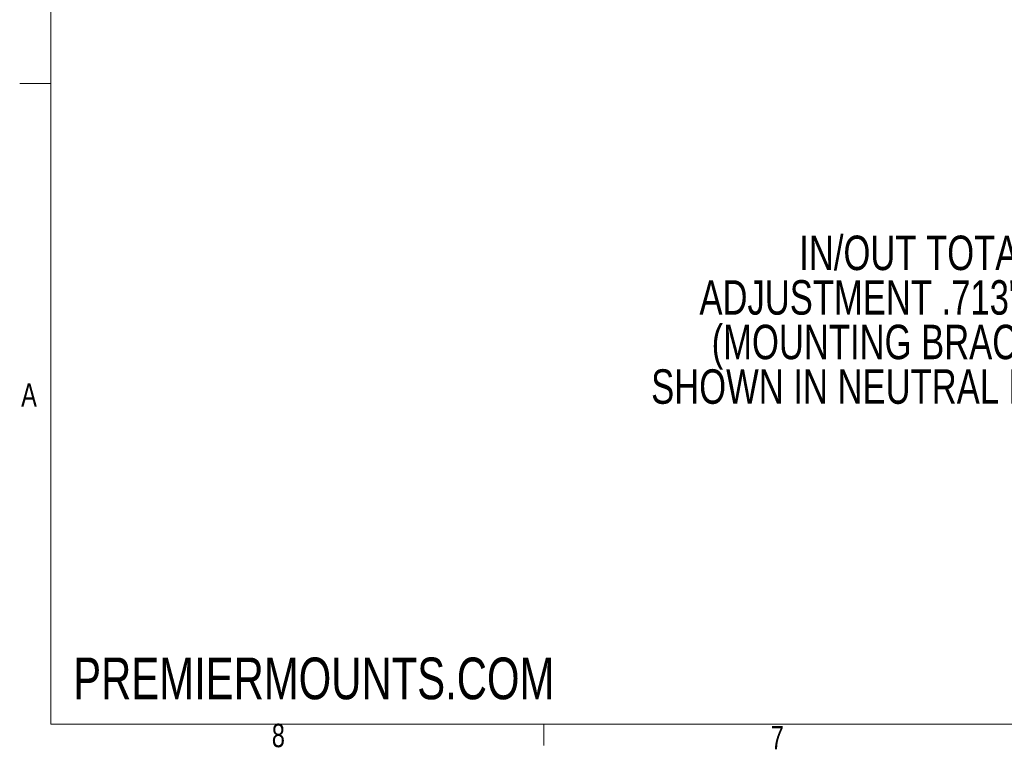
# Model space of a CAD drawing. Header units: inches. Extents: x 5 to 165, y 3 to 108.
# Tile 1 of 139: x 5 to 44, y 3 to 32. Entities that reach past the tile are written whole.
import ezdxf

# ---------------------------------------------------------------- set-up
doc = ezdxf.new("R2010")
doc.units = ezdxf.units.IN
doc.header["$LTSCALE"] = 10
doc.header["$MEASUREMENT"] = 0
doc.styles.add('SLDTEXTSTYLE0', font='TXT', dxfattribs={"width": 0.75})

# ---------------------------------------------------------------- blocks, each defined once
blk = doc.blocks.new('SW_NOTE_3')
at = {"color": 0, "linetype": 'Continuous', "lineweight": 0, "char_height": 1.37795, "attachment_point": 2, "style": 'SLDTEXTSTYLE0'}
for s, insert in [('IN/OUT TOTAL', (-11.188, 3.314)), ('ADJUSTMENT .713"[18.11]', (-11.396, 1.532)), ('(MOUNTING BRACKETS', (-11.54, -0.25)), ('SHOWN IN NEUTRAL POSITION)', (-11.193, -2.032))]:
    blk.add_mtext(s, dxfattribs=dict(at, insert=insert))

msp = doc.modelspace()

# ---------------------------------------------------------------- linework, layer by layer
at = {"color": 7, "linetype": 'Continuous', "lineweight": 18}
for p, q in [((6.262516, 106.420732), (6.262516, 3.920732)), ((6.262516, 29.545732), (5.012516, 29.545732)), ((163.762516, 3.920732), (6.262516, 3.920732)), ((25.947516, 3.920732), (25.947516, 3.07274))]:
    msp.add_line(p, q, dxfattribs=at)

# ---------------------------------------------------------------- block references
at = {"color": 216, "linetype": 'Continuous', "lineweight": 0, "true_color": 0x800080}
msp.add_blockref('SW_NOTE_3', (52.103956, 20.146807), dxfattribs=at)

# ---------------------------------------------------------------- texts
at = {"color": 7, "linetype": 'Continuous', "lineweight": 0, "attachment_point": 1, "style": 'SLDTEXTSTYLE0'}
for s, insert, char_height in [('A', (5.071593, 17.558501), 0.9375), ('PREMIERMOUNTS.COM', (7.149521, 6.589512), 1.66666667), ('8', (15.083995, 3.942969), 0.9375), ('7', (35.015647, 3.858154), 0.9375)]:
    msp.add_mtext(s, dxfattribs=dict(at, insert=insert, char_height=char_height))

doc.saveas('drawing.dxf')
